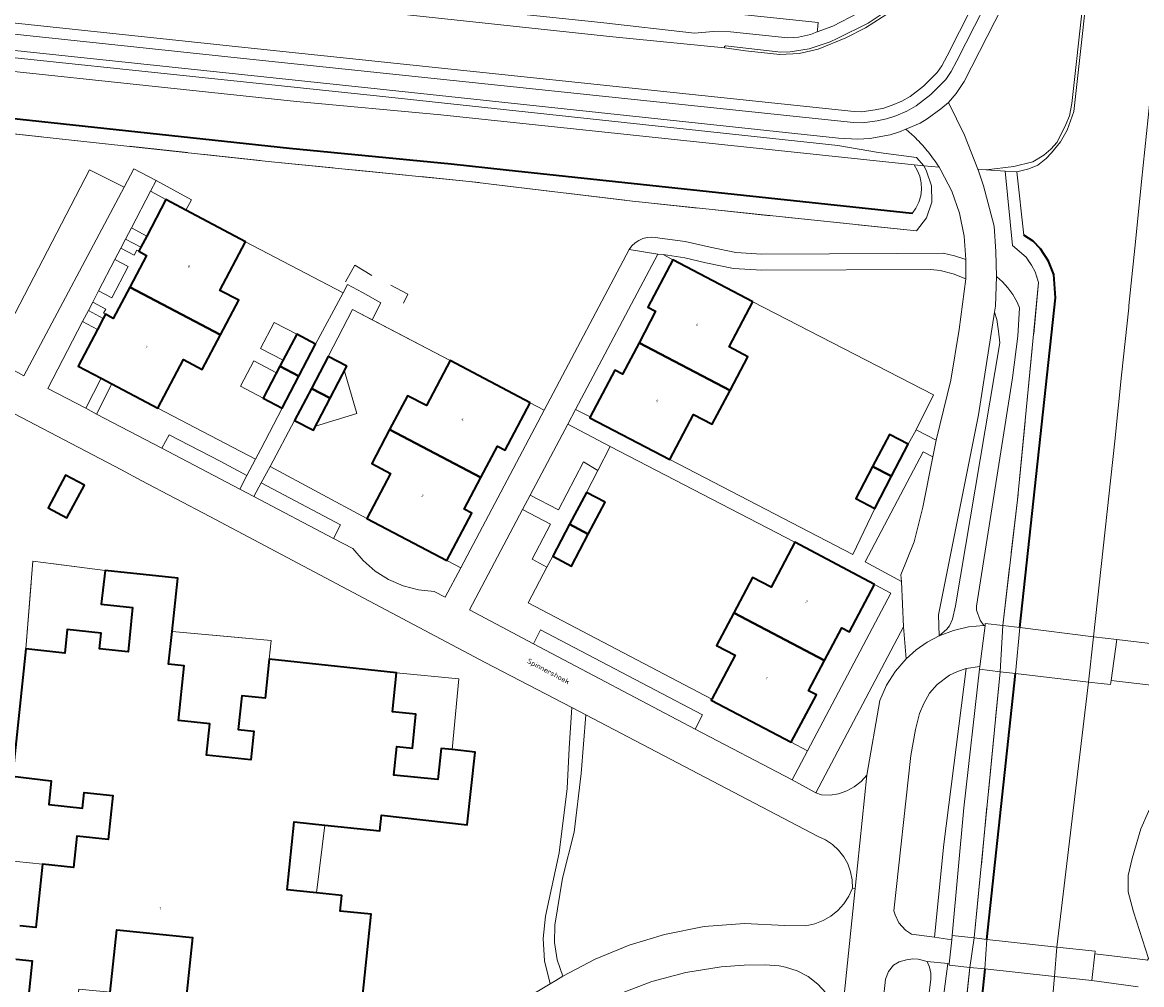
# Model space of a CAD drawing. Header units: metres. Extents: x 110065 to 112666, y 425872 to 427362.
# Tile 30 of 104: x 110810 to 110963, y 426639 to 426770. Entities that reach past the tile are written whole.
import ezdxf

# ---------------------------------------------------------------- set-up
doc = ezdxf.new("R2010")
doc.units = ezdxf.units.M
doc.linetypes.add('IE-TERREINAFSCHEIDING', pattern=[10, 8, -2])
for name, color, linetype, lineweight in [('B-WE-GK-BESCHOEIING-G', 130, 'GK-BESCHOEIING', 35), ('B-WE-GR-BEPLANTING_CULTUUR_HEESTERS-GV', 90, 'Continuous', 18), ('B-WE-GR-GRAS-GV', 60, 'Continuous', 13), ('B-WE-GR-GROENVOORZIENING-GV', 80, 'Continuous', 18), ('B-WE-GR-HAAG-G', 90, 'GR-HAAG1', 13), ('B-WE-GR-HAAG-GV', 90, 'GR-HAAG1', 13), ('B-WE-IE-TERREINAFSCHEIDING-G', 210, 'IE-TERREINAFSCHEIDING', 18), ('B-WE-IE-TERREINAFSCHEIDING_KUNSTMATIG_HEKWERK-G', 20, 'IE-TERREINAFSCHEIDING-KUNSTMATIG', 18), ('B-WE-KW-KUNSTWERK-GV', 170, 'Continuous', 18), ('B-WE-OG-BEBOUWING-GV', 7, 'Continuous', 35), ('B-WE-OG-BEBOUWING-T18', 10, 'Continuous', 18), ('B-WE-OG-BEBOUWING_LUIFEL-GV', 7, 'Continuous', 18), ('B-WE-OG-BEBOUWING_STRAATNAAM-T35', 50, 'Continuous', 35), ('B-WE-OG-TERREIN_ERF-GV', 7, 'Continuous', 18), ('B-WE-OG-WATER-GV', 130, 'Continuous', 18), ('B-WE-VH-ONVERHARD-GV', 252, 'Continuous', 18), ('B-WE-VH-VERHARDING_ASFALT-GV', 252, 'Continuous', 18), ('B-WE-VH-VERHARDING_BETONSTRAATSTEEN-GV', 252, 'Continuous', 18), ('B-WE-VH-VERHARDING_GESLOTEN-GV', 7, 'Continuous', 18), ('B-WE-VH-VERHARDING_OPEN-GV', 252, 'Continuous', 18), ('B-WE-VH-VERHARDING_TEGEL-GV', 252, 'Continuous', 18)]:
    doc.layers.add(name, color=color, linetype=linetype, lineweight=lineweight)
doc.styles.add('NLCS-ISO-M200-T18', font='NLCS-ISO.ttf')
doc.styles.add('NLCS-ISO-M200-T35', font='NLCS-ISO.ttf')
doc.linetypes.add('GK-BESCHOEIING', pattern='A,30,-5,[1,NLCS.SHX,S=1,R=0,X=0,Y=0],-5', length=40)
doc.linetypes.add('GR-HAAG1', pattern='A,6,[176,NLCS.SHX,S=0.125,R=0,X=0,Y=0],-2', length=8)
doc.linetypes.add('IE-TERREINAFSCHEIDING-KUNSTMATIG', pattern='A,4,[82,NLCS.SHX,S=0.75,R=90,X=0,Y=0],4,-2', length=10)

msp = doc.modelspace()

# ---------------------------------------------------------------- linework, layer by layer
at = {"layer": 'B-WE-GK-BESCHOEIING-G', "flags": 128}
for points in [[(110931.447, 426744.073), (110876.107, 426750), (110868.591, 426750.805), (110846.557, 426752.947), (110787.383, 426759.314), (110780.343, 426760.233), (110778.827, 426760.743), (110777.876, 426761.499), (110777.296, 426762.193), (110776.933, 426763.158), (110776.859, 426763.762), (110777.185, 426764.742), (110777.919, 426765.656), (110779.253, 426766.389), (110786.679, 426765.825)], [(110946.124, 426687.624), (110951.018, 426732.59), (110950.773, 426735.782), (110950.052, 426737.614), (110948.982, 426739.266), (110947.965, 426740.336), (110946.708, 426741.141)], [(110941.665, 426645.083), (110945.562, 426681.352)], [(110941.393, 426641.068), (110934.038, 426570.205), (110933.286, 426562.606), (110932.989, 426559.604), (110965.883, 426542.244), (110967.452, 426544.846), (110973.683, 426546.987), (110980.462, 426557.566), (110981.757, 426559.587), (111000, 426557.686), (111001.981, 426557.48)]]:
    msp.add_lwpolyline(points, dxfattribs=at)
at = {"layer": 'B-WE-GR-BEPLANTING_CULTUUR_HEESTERS-GV', "flags": 128}
msp.add_lwpolyline([(110918.659, 426770.156), (110918.607, 426769.659), (110918.555, 426769.161), (110918.525, 426768.868), (110920.649, 426769.641), (110924.155, 426771.439)], dxfattribs=at)
at = {"layer": 'B-WE-GR-GRAS-GV', "flags": 128}
for points in [[(110958.449, 426793.549), (110956.079, 426795.02), (110955.404, 426793.932), (110954.535, 426792.824), (110952.815, 426790.046), (110947.964, 426780.54), (110938.564, 426762.116), (110937.485, 426760.44), (110936.403, 426759.242), (110938.59, 426754.756), (110940.43, 426750.117), (110941.542, 426750.042), (110945.325, 426750.481), (110947.906, 426751.148), (110949.439, 426752.056), (110950.36, 426752.851), (110951.243, 426753.834), (110952.438, 426756.227), (110952.918, 426757.398), (110953.238, 426759.094), (110956.284, 426786.66), (110958.379, 426793.369), (110958.449, 426793.549), (110958.449, 426793.549)], [(110858.397, 426760.12), (110781.393, 426768.22), (110778.572, 426767.769), (110776.271, 426765.895), (110775.483, 426764.848), (110777.022, 426764.252), (110777.185, 426764.742), (110777.919, 426765.656), (110779.253, 426766.389), (110786.679, 426765.825), (110847.503, 426759.387), (110867.16, 426757.559), (110931.726, 426750.708), (110933.031, 426750.594), (110932.062, 426751.734), (110926.871, 426752.431), (110921.318, 426753.369), (110858.397, 426760.12), (110858.397, 426760.12)]]:
    msp.add_lwpolyline(points, close=True, dxfattribs=at)
for points in [[(110956.284, 426786.66), (110953.238, 426759.094), (110952.918, 426757.398), (110952.438, 426756.227), (110951.243, 426753.834), (110950.36, 426752.851), (110949.439, 426752.056), (110947.906, 426751.148), (110945.325, 426750.481), (110941.542, 426750.042), (110944.148, 426749.865), (110945.736, 426749.757), (110947.373, 426750.193), (110948.62, 426750.691), (110949.751, 426751.611), (110950.48, 426752.344), (110951.677, 426753.877), (110952.599, 426755.465), (110953.498, 426758.02), (110956.045, 426781.023)], [(110781.393, 426768.22), (110858.397, 426760.12), (110921.318, 426753.369), (110926.871, 426752.431), (110932.062, 426751.734), (110933.031, 426750.594), (110935.128, 426750.41), (110934.919, 426750.732), (110934.759, 426750.971), (110934.592, 426751.214), (110934.394, 426751.494), (110934.152, 426751.823), (110933.905, 426752.149), (110933.678, 426752.436), (110933.527, 426752.623), (110933.339, 426752.85), (110933.128, 426753.097), (110932.859, 426753.404), (110932.584, 426753.707), (110932.303, 426754.004), (110932.153, 426754.159), (110931.946, 426754.368), (110931.736, 426754.575), (110931.431, 426754.866), (110930.61, 426755.6), (110929.719, 426755.214), (110928.441, 426754.814), (110925.686, 426754.32), (110924.044, 426754.226), (110921.398, 426754.366), (110858.503, 426761.114), (110858.503, 426761.114), (110858.503, 426761.114), (110777.217, 426769.665)]]:
    msp.add_lwpolyline(points, dxfattribs=at)
at = {"layer": 'B-WE-GR-GROENVOORZIENING-GV', "flags": 128}
for points in [[(110870.933, 426774.095), (110861.753, 426775.122), (110861.647, 426774.128), (110861.53, 426773.026), (110888.993, 426770.135), (110901.759, 426768.703), (110904.303, 426768.892), (110906.691, 426768.854), (110914.486, 426768.049), (110915.943, 426768.162), (110917.578, 426768.524), (110918.525, 426768.868), (110918.555, 426769.161), (110918.607, 426769.659), (110918.659, 426770.156), (110891.286, 426773.012), (110890.316, 426773.114), (110875.143, 426774.697), (110875.039, 426773.702), (110870.933, 426774.095), (110870.933, 426774.095)], [(110941.542, 426750.042), (110940.43, 426750.117), (110940.499, 426749.921), (110940.962, 426748.545), (110941.173, 426747.882), (110941.383, 426747.198), (110942.641, 426742.349), (110942.89, 426738.932), (110942.971, 426735.496), (110943.797, 426734.767), (110944.527, 426733.963), (110945.213, 426733.025), (110945.791, 426732.016), (110946.086, 426731.219), (110945.894, 426727.375), (110945.155, 426721.698), (110940.227, 426690.526), (110940.244, 426689.998), (110940.72, 426688.656), (110941.218, 426687.906), (110941.402, 426687.91), (110941.438, 426688.201), (110943.81, 426687.909), (110945.841, 426705.064), (110948.713, 426734.676), (110948.239, 426736.152), (110947.749, 426737.043), (110947, 426738.142), (110945.126, 426739.735), (110944.148, 426749.865), (110941.542, 426750.042), (110941.542, 426750.042)], [(110945.736, 426749.757), (110944.148, 426749.865), (110945.126, 426739.735), (110947, 426738.142), (110947.749, 426737.043), (110948.239, 426736.152), (110948.713, 426734.676), (110945.841, 426705.064), (110943.81, 426687.909), (110946.124, 426687.624), (110951.018, 426732.59), (110950.773, 426735.782), (110950.052, 426737.614), (110948.982, 426739.266), (110947.965, 426740.336), (110946.708, 426741.141), (110945.736, 426749.757), (110945.736, 426749.757)], [(110829.691, 426745.995), (110827.583, 426747.135), (110824.98, 426742.146), (110827.069, 426741.016), (110829.691, 426745.995), (110829.691, 426745.995)], [(110826.263, 426739.486), (110824.179, 426740.612), (110823.533, 426739.374), (110825.347, 426738.393), (110825.72, 426739.097), (110825.985, 426738.957), (110826.263, 426739.486), (110826.263, 426739.486)], [(110903.338, 426737.378), (110900.443, 426738.058), (110897.5, 426738.492), (110898.824, 426737.796), (110909.73, 426732.065), (110934.353, 426719.346), (110932.03, 426714.577), (110934.755, 426713.171), (110936.757, 426721.386), (110937.877, 426728.267), (110938.766, 426735.179), (110937.06, 426735.869), (110935.277, 426736.305), (110934.008, 426736.434), (110910.958, 426736.346), (110907.112, 426736.598), (110903.338, 426737.378), (110903.338, 426737.378)], [(110824.535, 426736.856), (110822.729, 426737.833), (110820.499, 426733.56), (110822.282, 426732.597), (110824.535, 426736.856), (110824.535, 426736.856)], [(110821.471, 426731.063), (110819.697, 426732.022), (110819.104, 426730.885), (110821.136, 426729.786), (110821.431, 426730.346), (110821.166, 426730.486), (110821.471, 426731.063), (110821.471, 426731.063)], [(110820.329, 426728.257), (110818.304, 426729.352), (110813.552, 426720.247), (110818.735, 426717.527), (110820.841, 426721.628), (110817.706, 426723.286), (110820.329, 426728.257), (110820.329, 426728.257)], [(110942.998, 426729.659), (110942.692, 426730.616), (110940.531, 426716.657), (110935.041, 426689.369), (110935.125, 426686.486), (110936.169, 426687.418), (110936.539, 426687.867), (110936.958, 426688.777), (110937.391, 426690.578), (110943.4, 426726.439), (110943.236, 426728.047), (110942.998, 426729.659), (110942.998, 426729.659)], [(110828.567, 426717.541), (110822.324, 426720.843), (110820.22, 426716.748), (110829.131, 426712.071), (110830.118, 426713.905), (110837.076, 426710.312), (110840.737, 426708.358), (110841.887, 426710.574), (110828.567, 426717.541), (110828.567, 426717.541)], [(110890.289, 426712.316), (110884.494, 426715.373), (110879.378, 426705.671), (110883.205, 426703.692), (110886.647, 426710.232), (110888.588, 426709.058), (110890.289, 426712.316), (110890.289, 426712.316)], [(110934.296, 426710.896), (110932.951, 426711.586), (110925.046, 426696.571), (110930.028, 426693.891), (110929.922, 426694.798), (110931.756, 426699.322), (110932.917, 426704.064), (110934.296, 426710.896), (110934.296, 426710.896)], [(110857.081, 426702.493), (110843.899, 426709.588), (110842.682, 426707.355), (110853.469, 426701.649), (110852.518, 426699.793), (110855.177, 426698.393), (110856.586, 426696.752), (110858.226, 426695.341), (110860.059, 426694.192), (110862.043, 426693.331), (110864.134, 426692.777), (110866.285, 426692.544), (110867.78, 426691.757), (110869.901, 426695.765), (110868.009, 426696.758), (110857.081, 426702.493), (110857.081, 426702.493)], [(110818.553, 426707.053), (110816.185, 426702.591), (110813.623, 426703.961), (110815.991, 426708.423), (110818.553, 426707.053), (110818.553, 426707.053)], [(110882.119, 426701.717), (110878.325, 426703.707), (110871.083, 426690.029), (110879.812, 426685.423), (110880.791, 426687.296), (110902.845, 426675.718), (110901.886, 426673.794), (110915.084, 426666.867), (110917.173, 426670.817), (110914.967, 426671.981), (110904.069, 426677.732), (110904.136, 426677.858), (110879.088, 426691.018), (110881.64, 426695.863), (110879.644, 426696.936), (110882.119, 426701.717), (110882.119, 426701.717)], [(110930.661, 426683.375), (110930.291, 426687.743), (110918.338, 426665.111), (110919.084, 426664.81), (110920.26, 426664.792), (110921.422, 426664.974), (110922.537, 426665.351), (110923.571, 426665.912), (110924.494, 426666.641), (110925.28, 426667.516), (110927.047, 426677.698), (110927.97, 426679.76), (110929.183, 426681.666), (110930.661, 426683.375), (110930.661, 426683.375)], [(110935.788, 426658.107), (110938.809, 426682.06), (110937.636, 426681.643), (110936.543, 426681.124), (110934.886, 426679.88), (110933.848, 426678.688), (110933.045, 426677.257), (110932.463, 426675.906), (110931.922, 426673.729), (110931.27, 426670.169), (110928.983, 426648.979), (110929.125, 426648.47), (110929.633, 426647.379), (110930.565, 426646.353), (110931.363, 426645.834), (110934.507, 426645.396), (110935.788, 426658.107), (110935.788, 426658.107)], [(110943.445, 426681.605), (110940.667, 426681.947), (110938.507, 426663.033), (110936.936, 426645.656), (110939.936, 426645.306), (110943.445, 426681.605), (110943.445, 426681.605)], [(110945.562, 426681.352), (110943.445, 426681.605), (110939.936, 426645.306), (110941.665, 426645.083), (110945.562, 426681.352), (110945.562, 426681.352)], [(110971.844, 426678.871), (110958.585, 426680.395), (110958.519, 426679.856), (110955.524, 426680.179), (110951.193, 426644.05), (110956.413, 426643.489), (110956.376, 426643.143), (110963.29, 426642.305), (110963.559, 426642.283), (110963.689, 426642.499), (110961.662, 426648.865), (110960.936, 426651.578), (110960.934, 426653.82), (110961.478, 426656.132), (110962.647, 426660.18), (110963.684, 426662.547), (110971.093, 426674.121), (110971.604, 426675.82), (110971.844, 426678.871), (110971.844, 426678.871)], [(110918.63, 426659.144), (110886.949, 426675.725), (110886.317, 426667.708), (110885.378, 426659.726), (110883.792, 426653.451), (110882.746, 426647.064), (110882.7, 426644.687), (110883.062, 426642.337), (110883.82, 426640.083), (110888.245, 426642.424), (110892.874, 426644.33), (110897.665, 426645.783), (110903.085, 426646.858), (110908.596, 426647.261), (110914.115, 426646.988), (110916.972, 426646.966), (110918.164, 426647.234), (110919.302, 426647.68), (110920.359, 426648.293), (110921.311, 426649.059), (110922.135, 426649.962), (110922.813, 426650.978), (110923.329, 426652.086), (110923.288, 426653.218), (110923.071, 426654.329), (110922.681, 426655.392), (110922.13, 426656.381), (110921.43, 426657.271), (110920.6, 426658.041), (110919.658, 426658.67), (110918.63, 426659.144), (110918.63, 426659.144)], [(110941.393, 426641.069), (110939.342, 426641.289), (110934.692, 426598.319), (110934.023, 426592.126), (110931.359, 426565.248), (110931.509, 426565.232), (110930.762, 426558.592), (110967.075, 426539.331), (110969.791, 426544.382), (110968.353, 426545.156), (110967.452, 426544.846), (110965.883, 426542.244), (110932.989, 426559.604), (110934.038, 426570.205), (110941.393, 426641.069), (110941.393, 426641.069)]]:
    msp.add_lwpolyline(points, close=True, dxfattribs=at)
for points in [[(110776.992, 426758.426), (110843.64, 426751.199), (110871.046, 426748.464), (110893.298, 426745.768), (110932.037, 426741.716), (110933.404, 426743.499), (110934.124, 426745.628), (110934.119, 426747.874), (110933.391, 426750), (110933.031, 426750.594), (110931.726, 426750.708), (110932.156, 426750), (110932.495, 426749.163), (110932.689, 426748.281), (110932.733, 426747.38), (110932.625, 426746.483), (110932.37, 426745.617), (110931.973, 426744.806), (110931.447, 426744.073), (110868.591, 426750.805), (110846.557, 426752.947), (110787.383, 426759.314)], [(110805.898, 426724.35), (110819.279, 426750.069), (110823.978, 426747.686), (110825.313, 426750.198), (110828.334, 426748.575), (110833.179, 426745.971), (110832.413, 426744.555), (110840.552, 426740.249), (110853.858, 426733.289), (110854.453, 426734.393), (110856.479, 426733.333), (110859.01, 426731.92), (110857.802, 426729.609), (110868.456, 426724.037), (110879.362, 426718.286), (110881.282, 426717.274), (110892.873, 426739.181), (110893.233, 426739.663), (110893.668, 426740.079), (110894.166, 426740.416), (110894.714, 426740.666), (110895.296, 426740.821), (110895.895, 426740.877), (110896.495, 426740.832), (110897.03, 426740.746), (110900.51, 426740.284), (110903.931, 426739.497), (110907.407, 426738.778), (110910.949, 426738.546), (110929.416, 426738.617), (110935.671, 426738.672), (110937.24, 426738.324), (110938.762, 426737.809), (110938.56, 426741.003), (110937.92, 426744.139), (110936.855, 426747.157), (110935.384, 426750), (110935.128, 426750.41), (110933.031, 426750.594), (110933.391, 426750), (110934.119, 426747.874), (110934.124, 426745.628), (110933.404, 426743.499), (110932.037, 426741.716), (110893.298, 426745.768), (110871.046, 426748.464), (110843.64, 426751.199), (110776.992, 426758.426)], [(110959.087, 426713.036), (110956.21, 426686.382), (110959.365, 426685.994), (110966.626, 426685.134)], [(110931.871, 426622.746), (110934.015, 426639.649), (110933.987, 426640.492), (110933.821, 426641.318), (110933.523, 426642.107), (110932.28, 426642.411), (110932.28, 426642.411), (110932.28, 426642.411), (110931.541, 426642.431), (110930.704, 426642.328), (110929.711, 426642.031), (110928.933, 426641.582), (110928.216, 426640.715), (110927.823, 426639.658), (110920.282, 426569.03)], [(110919.742, 426637.779), (110918.601, 426639.006), (110917.269, 426640.021), (110915.783, 426640.796), (110914.188, 426641.307), (110913.316, 426641.499), (110911.43, 426641.613), (110908.538, 426641.6), (110905.395, 426641.382), (110900.613, 426640.6), (110895.935, 426639.339), (110892.035, 426637.88)], [(110934.692, 426598.319), (110939.342, 426641.289), (110936.498, 426641.594), (110936.519, 426641.788), (110936.519, 426641.788), (110936.519, 426641.788), (110936.323, 426641.814), (110932.099, 426609.583)]]:
    msp.add_lwpolyline(points, dxfattribs=at)
at = {"layer": 'B-WE-GR-HAAG-G', "flags": 128}
for points in [[(110857.757, 426735.623), (110855.452, 426737.057), (110854.166, 426734.76)], [(110860.35, 426734.318), (110862.662, 426733.094), (110862.077, 426731.863)]]:
    msp.add_lwpolyline(points, dxfattribs=at)
at = {"layer": 'B-WE-GR-HAAG-GV', "flags": 128}
msp.add_lwpolyline([(110870.933, 426774.095), (110861.753, 426775.122), (110861.647, 426774.128), (110861.53, 426773.026), (110888.993, 426770.135), (110901.759, 426768.703), (110904.303, 426768.892), (110906.691, 426768.854), (110914.486, 426768.049), (110915.943, 426768.162), (110917.578, 426768.524), (110918.525, 426768.868), (110918.555, 426769.161), (110918.607, 426769.659), (110918.659, 426770.156), (110891.286, 426773.012), (110890.316, 426773.114), (110875.143, 426774.697), (110875.039, 426773.702), (110870.933, 426774.095), (110870.933, 426774.095)], close=True, dxfattribs=at)
at = {"layer": 'B-WE-IE-TERREINAFSCHEIDING-G', "flags": 128}
for points in [[(110932.037, 426741.716), (110893.298, 426745.768), (110871.046, 426748.464), (110855.655, 426750), (110843.64, 426751.199), (110776.992, 426758.426)], [(110943.81, 426687.909), (110945.841, 426705.064), (110948.713, 426734.676), (110948.239, 426736.152), (110947.749, 426737.043), (110947, 426738.142), (110945.126, 426739.735)], [(110939.936, 426645.306), (110943.445, 426681.605)], [(110931.359, 426565.248), (110934.023, 426592.126), (110939.342, 426641.289)]]:
    msp.add_lwpolyline(points, dxfattribs=at)
at = {"layer": 'B-WE-IE-TERREINAFSCHEIDING_KUNSTMATIG_HEKWERK-G', "flags": 128}
for points in [[(110840.552, 426740.249), (110853.858, 426733.289)], [(110855.15, 426730.996), (110868.456, 426724.037)], [(110909.73, 426732.065), (110934.353, 426719.346), (110932.03, 426714.577)], [(110828.567, 426717.541), (110841.887, 426710.574)], [(110915.455, 426699.268), (110890.289, 426712.316), (110888.588, 426709.058), (110887.025, 426706.064)], [(110857.081, 426702.493), (110843.899, 426709.588)], [(110926.353, 426703.886), (110923.371, 426697.609), (110898.394, 426710.532)], [(110882.43, 426697.362), (110881.64, 426695.863), (110879.088, 426691.018), (110904.136, 426677.858)], [(110814.388, 426696.309), (110821.382, 426695.414)], [(110810.57, 426684.711), (110811.286, 426693.71)], [(110840.593, 426686.173), (110830.53, 426687.113)], [(110861.135, 426681.469), (110869.609, 426680.63), (110868.737, 426670.986)], [(110850.24, 426651.463), (110851.372, 426660.676)]]:
    msp.add_lwpolyline(points, dxfattribs=at)
at = {"layer": 'B-WE-KW-KUNSTWERK-GV', "flags": 128}
for points in [[(110958.585, 426680.395), (110959.365, 426685.994), (110956.21, 426686.382), (110946.124, 426687.624), (110943.81, 426687.909), (110941.438, 426688.201), (110941.402, 426687.91), (110940.713, 426682.323), (110940.667, 426681.947), (110943.445, 426681.605), (110945.562, 426681.352), (110955.524, 426680.179), (110958.519, 426679.856), (110958.585, 426680.395), (110958.585, 426680.395)], [(110956.376, 426643.143), (110956.413, 426643.489), (110951.193, 426644.05), (110941.665, 426645.083), (110939.936, 426645.306), (110936.936, 426645.656), (110936.871, 426645.066), (110936.519, 426641.788), (110936.498, 426641.594), (110939.342, 426641.289), (110941.393, 426641.069), (110950.891, 426640.048), (110955.985, 426639.503), (110956.376, 426643.143), (110956.376, 426643.143)]]:
    msp.add_lwpolyline(points, close=True, dxfattribs=at)
at = {"layer": 'B-WE-OG-BEBOUWING-GV', "flags": 128}
for points in [[(110832.413, 426744.555), (110829.691, 426745.995), (110827.069, 426741.016), (110826.263, 426739.486), (110825.985, 426738.957), (110827.018, 426738.374), (110824.741, 426734.068), (110837.121, 426727.534), (110839.612, 426732.254), (110837.048, 426733.61), (110840.552, 426740.249), (110832.413, 426744.555), (110832.413, 426744.555)], [(110909.73, 426732.065), (110898.824, 426737.796), (110895.414, 426731.307), (110896.466, 426730.767), (110894.21, 426726.474), (110906.625, 426719.955), (110909.064, 426724.564), (110906.497, 426725.913), (110909.73, 426732.065), (110909.73, 426732.065)], [(110837.121, 426727.534), (110824.741, 426734.068), (110822.464, 426729.763), (110821.431, 426730.346), (110821.136, 426729.786), (110820.329, 426728.257), (110817.706, 426723.286), (110820.841, 426721.628), (110822.324, 426720.843), (110828.567, 426717.541), (110832.068, 426724.173), (110834.631, 426722.817), (110837.121, 426727.534), (110837.121, 426727.534)], [(110850.085, 426726.283), (110847.515, 426727.627), (110845.235, 426723.267), (110847.805, 426721.924), (110850.085, 426726.283), (110850.085, 426726.283)], [(110906.625, 426719.955), (110894.21, 426726.474), (110891.953, 426722.181), (110890.891, 426722.739), (110887.536, 426716.357), (110887.478, 426716.246), (110898.394, 426710.532), (110901.617, 426716.689), (110904.186, 426715.345), (110906.625, 426719.955), (110906.625, 426719.955)], [(110847.805, 426721.924), (110845.235, 426723.267), (110842.955, 426718.908), (110845.525, 426717.564), (110847.805, 426721.924), (110847.805, 426721.924)], [(110854.369, 426723.253), (110851.799, 426724.597), (110849.519, 426720.238), (110852.089, 426718.893), (110854.369, 426723.253), (110854.369, 426723.253)], [(110879.362, 426718.286), (110868.456, 426724.037), (110865.214, 426717.89), (110862.649, 426719.243), (110860.196, 426714.619), (110872.625, 426708.08), (110874.89, 426712.373), (110875.949, 426711.814), (110879.362, 426718.286), (110879.362, 426718.286)], [(110852.089, 426718.893), (110849.519, 426720.238), (110847.238, 426715.878), (110849.808, 426714.533), (110852.089, 426718.893), (110852.089, 426718.893)], [(110872.625, 426708.08), (110860.196, 426714.619), (110857.743, 426709.995), (110860.311, 426708.647), (110857.081, 426702.493), (110868.009, 426696.758), (110871.421, 426703.227), (110870.36, 426703.787), (110872.625, 426708.08), (110872.625, 426708.08)], [(110930.935, 426712.615), (110928.358, 426713.968), (110926.067, 426709.604), (110928.644, 426708.251), (110930.935, 426712.615), (110930.935, 426712.615)], [(110928.644, 426708.251), (110926.067, 426709.604), (110923.776, 426705.239), (110926.353, 426703.886), (110928.644, 426708.251), (110928.644, 426708.251)], [(110818.553, 426707.053), (110815.991, 426708.423), (110813.623, 426703.961), (110816.185, 426702.591), (110818.553, 426707.053), (110818.553, 426707.053)], [(110889.574, 426704.718), (110887.025, 426706.064), (110884.728, 426701.713), (110887.277, 426700.367), (110889.574, 426704.718), (110889.574, 426704.718)], [(110887.277, 426700.367), (110884.728, 426701.713), (110882.43, 426697.362), (110884.979, 426696.016), (110887.277, 426700.367), (110887.277, 426700.367)], [(110926.317, 426693.512), (110915.455, 426699.268), (110912.242, 426693.138), (110909.667, 426694.473), (110907.122, 426689.643), (110919.494, 426683.123), (110921.855, 426687.597), (110922.904, 426687.036), (110926.317, 426693.512), (110926.317, 426693.512)], [(110919.494, 426683.123), (110907.122, 426689.643), (110904.782, 426685.203), (110907.34, 426683.865), (110904.136, 426677.858), (110904.069, 426677.732), (110914.967, 426671.981), (110918.393, 426678.442), (110917.324, 426679.009), (110919.494, 426683.123), (110919.494, 426683.123)]]:
    msp.add_lwpolyline(points, close=True, dxfattribs=at)
for points in [[(110856.321, 426635.398), (110857.687, 426648.527), (110853.43, 426648.97), (110853.652, 426651.108), (110850.24, 426651.463), (110846.202, 426651.883), (110847.153, 426661.115), (110851.372, 426660.676), (110858.869, 426659.896), (110859.091, 426662.024), (110870.788, 426660.718), (110871.837, 426670.644), (110868.737, 426670.986), (110867.225, 426671.153), (110866.778, 426666.887), (110860.751, 426667.517), (110861.16, 426671.426), (110863.289, 426671.203), (110863.77, 426675.808), (110860.568, 426676.143), (110861.135, 426681.469), (110843.773, 426683.318), (110843.219, 426677.988), (110840.016, 426678.328), (110839.529, 426673.723), (110841.657, 426673.498), (110841.252, 426669.579), (110835.215, 426670.218), (110835.668, 426674.494), (110831.382, 426674.948), (110832.173, 426682.407), (110830.044, 426682.632), (110830.53, 426687.113), (110831.316, 426694.353), (110821.382, 426695.414), (110820.865, 426690.823), (110825.142, 426690.376), (110824.511, 426684.339), (110820.61, 426684.726), (110820.833, 426686.865), (110816.229, 426687.346), (110815.894, 426684.144), (110810.57, 426684.711), (110808.734, 426667.349), (110814.047, 426666.709), (110813.707, 426663.507), (110818.311, 426663.019), (110818.538, 426665.157), (110822.446, 426664.742), (110821.806, 426658.716), (110817.53, 426659.17), (110817.077, 426654.894), (110812.84, 426655.343), (110812.84, 426655.343), (110812.84, 426655.343), (110811.926, 426646.73), (110809.755, 426646.968)], [(110822.086, 426637.887), (110822.973, 426646.396), (110833.289, 426645.371), (110832.068, 426633.658)], [(110809.254, 426642.399), (110811.441, 426642.159), (110810.881, 426636.887)]]:
    msp.add_lwpolyline(points, dxfattribs=at)
at = {"layer": 'B-WE-OG-BEBOUWING_LUIFEL-GV', "flags": 128}
for points in [[(110847.515, 426727.627), (110844.447, 426729.231), (110842.588, 426725.677), (110845.656, 426724.073), (110847.515, 426727.627), (110847.515, 426727.627)], [(110842.955, 426718.908), (110844.767, 426722.372), (110841.676, 426723.989), (110839.864, 426720.524), (110842.955, 426718.908), (110842.955, 426718.908)], [(110854.018, 426722.581), (110850.092, 426715.076), (110855.729, 426716.813), (110854.018, 426722.581), (110854.018, 426722.581)]]:
    msp.add_lwpolyline(points, close=True, dxfattribs=at)
at = {"layer": 'B-WE-OG-TERREIN_ERF-GV', "flags": 128}
for points in [[(110853.858, 426733.289), (110840.552, 426740.249), (110837.048, 426733.61), (110839.612, 426732.254), (110837.121, 426727.534), (110834.631, 426722.817), (110832.068, 426724.173), (110828.567, 426717.541), (110841.887, 426710.574), (110842.605, 426711.957), (110845.525, 426717.564), (110842.955, 426718.908), (110845.235, 426723.267), (110847.515, 426727.627), (110850.085, 426726.283), (110853.858, 426733.289), (110853.858, 426733.289)], [(110897.5, 426738.492), (110896.764, 426738.561), (110885.552, 426717.369), (110887.536, 426716.357), (110890.891, 426722.739), (110891.953, 426722.181), (110894.21, 426726.474), (110896.466, 426730.767), (110895.414, 426731.307), (110898.824, 426737.796), (110897.5, 426738.492), (110897.5, 426738.492)], [(110857.802, 426729.609), (110855.15, 426730.996), (110851.799, 426724.597), (110854.369, 426723.253), (110852.089, 426718.893), (110849.808, 426714.533), (110847.238, 426715.878), (110843.899, 426709.588), (110857.081, 426702.493), (110860.311, 426708.647), (110857.743, 426709.995), (110860.196, 426714.619), (110862.649, 426719.243), (110865.214, 426717.89), (110868.456, 426724.037), (110857.802, 426729.609), (110857.802, 426729.609)], [(110934.353, 426719.346), (110909.73, 426732.065), (110906.497, 426725.913), (110909.064, 426724.564), (110906.625, 426719.955), (110904.186, 426715.345), (110901.617, 426716.689), (110898.394, 426710.532), (110923.371, 426697.609), (110926.353, 426703.886), (110923.776, 426705.239), (110926.067, 426709.604), (110928.358, 426713.968), (110930.935, 426712.615), (110932.03, 426714.577), (110934.353, 426719.346), (110934.353, 426719.346)], [(110881.282, 426717.274), (110879.362, 426718.286), (110875.949, 426711.814), (110874.89, 426712.373), (110872.625, 426708.08), (110870.36, 426703.787), (110871.421, 426703.227), (110868.009, 426696.758), (110869.901, 426695.765), (110881.282, 426717.274), (110881.282, 426717.274)], [(110915.455, 426699.268), (110890.289, 426712.316), (110888.588, 426709.058), (110887.025, 426706.064), (110889.574, 426704.718), (110887.277, 426700.367), (110884.979, 426696.016), (110882.43, 426697.362), (110881.64, 426695.863), (110879.088, 426691.018), (110904.136, 426677.858), (110907.34, 426683.865), (110904.782, 426685.203), (110907.122, 426689.643), (110909.667, 426694.473), (110912.242, 426693.138), (110915.455, 426699.268), (110915.455, 426699.268)], [(110821.382, 426695.414), (110811.522, 426696.676), (110810.57, 426684.711), (110815.894, 426684.144), (110816.229, 426687.346), (110820.833, 426686.865), (110820.61, 426684.726), (110824.511, 426684.339), (110825.142, 426690.376), (110820.865, 426690.823), (110821.382, 426695.414), (110821.382, 426695.414)], [(110928.535, 426692.296), (110926.317, 426693.512), (110922.904, 426687.036), (110921.855, 426687.597), (110919.494, 426683.123), (110917.324, 426679.009), (110918.393, 426678.442), (110914.967, 426671.981), (110917.173, 426670.817), (110928.535, 426692.296), (110928.535, 426692.296)], [(110844.036, 426685.851), (110830.53, 426687.113), (110830.044, 426682.632), (110832.173, 426682.407), (110831.382, 426674.948), (110835.668, 426674.494), (110835.215, 426670.218), (110841.252, 426669.579), (110841.657, 426673.498), (110839.529, 426673.723), (110840.016, 426678.328), (110843.219, 426677.988), (110843.773, 426683.318), (110844.036, 426685.851), (110844.036, 426685.851)], [(110869.609, 426680.63), (110861.135, 426681.469), (110860.568, 426676.143), (110863.77, 426675.808), (110863.289, 426671.203), (110861.16, 426671.426), (110860.751, 426667.517), (110866.778, 426666.887), (110867.225, 426671.153), (110868.737, 426670.986), (110869.609, 426680.63), (110869.609, 426680.63)], [(110814.047, 426666.709), (110808.734, 426667.349), (110807.524, 426655.906), (110812.84, 426655.343), (110817.077, 426654.894), (110817.53, 426659.17), (110821.806, 426658.716), (110822.446, 426664.742), (110818.538, 426665.157), (110818.311, 426663.019), (110813.707, 426663.507), (110814.047, 426666.709), (110814.047, 426666.709)], [(110851.372, 426660.676), (110847.153, 426661.115), (110846.202, 426651.883), (110850.24, 426651.463), (110851.372, 426660.676), (110851.372, 426660.676)], [(110833.289, 426645.371), (110822.973, 426646.396), (110822.086, 426637.887), (110817.817, 426638.332), (110817.594, 426636.192), (110810.881, 426636.887), (110811.441, 426642.159), (110809.254, 426642.399), (110807.153, 426642.617), (110806.406, 426634.929), (110805.944, 426630.174), (110821.308, 426628.562), (110821.713, 426633.566), (110821.901, 426635.746), (110825.896, 426635.333), (110825.794, 426634.352), (110829.533, 426633.938), (110832.068, 426633.658), (110833.289, 426645.371), (110833.289, 426645.371)]]:
    msp.add_lwpolyline(points, close=True, dxfattribs=at)
msp.add_lwpolyline([(110962.307, 426638.617), (110955.985, 426639.503), (110955.985, 426639.503), (110955.985, 426639.503), (110950.891, 426640.048), (110947.936, 426606.706)], dxfattribs=at)
at = {"layer": 'B-WE-OG-WATER-GV', "flags": 128}
for points in [[(110959.087, 426713.036), (110960.023, 426722.027), (110961.005, 426731.209), (110961.035, 426731.525), (110961.922, 426740.213), (110962.75, 426748.438), (110963.649, 426757.207), (110964.39, 426764.396), (110964.622, 426766.418), (110965.865, 426778.544), (110965.871, 426778.596), (110966.365, 426783.216), (110967.652, 426795.221), (110967.942, 426796.655), (110968.588, 426797.967), (110969.549, 426799.07), (110970.409, 426799.698), (110971.371, 426800.155), (110972.401, 426800.424), (110972.753, 426800.432), (110973.105, 426800.417), (110973.456, 426800.381), (110979.735, 426799.651), (110987.746, 426798.804)], [(110956.045, 426781.023), (110953.498, 426758.02), (110952.599, 426755.465), (110951.677, 426753.877), (110950.48, 426752.344), (110949.751, 426751.611), (110948.62, 426750.691), (110947.373, 426750.193), (110945.736, 426749.757), (110946.708, 426741.141), (110947.965, 426740.336), (110948.982, 426739.266), (110950.052, 426737.614), (110950.773, 426735.782), (110951.018, 426732.59), (110946.124, 426687.624), (110945.562, 426681.352), (110941.665, 426645.083), (110941.393, 426641.069), (110934.038, 426570.205)], [(110787.383, 426759.314), (110846.557, 426752.947), (110868.591, 426750.805), (110931.447, 426744.073), (110931.973, 426744.806), (110932.37, 426745.617), (110932.625, 426746.483), (110932.733, 426747.38), (110932.689, 426748.281), (110932.495, 426749.163), (110932.156, 426750), (110931.726, 426750.708), (110867.16, 426757.559), (110847.503, 426759.387), (110786.679, 426765.825)], [(111049.108, 426563.36), (111040.873, 426564.267), (111041.37, 426568.59), (111007.477, 426572.288), (111003.696, 426572.504), (110988.838, 426574.067), (110989.221, 426578.587), (110966.397, 426580.941), (110967.624, 426592.02), (110967.847, 426594.088), (110964.467, 426594.453), (110964.94, 426598.838), (110958.367, 426599.535), (110958.771, 426603.346), (110956.972, 426603.823), (110954.525, 426604.318), (110950.649, 426604.803), (110948.889, 426605.331), (110947.936, 426606.706), (110950.891, 426640.048), (110951.193, 426644.05), (110955.524, 426680.179), (110956.21, 426686.382), (110959.087, 426713.036)]]:
    msp.add_lwpolyline(points, dxfattribs=at)
at = {"layer": 'B-WE-VH-ONVERHARD-GV', "flags": 128}
for points in [[(110940.43, 426750.117), (110938.59, 426754.756), (110936.403, 426759.242), (110935.374, 426758.367), (110933.529, 426757.013), (110932.573, 426756.411), (110930.61, 426755.6), (110931.431, 426754.866), (110931.736, 426754.575), (110931.946, 426754.368), (110932.153, 426754.159), (110932.303, 426754.004), (110932.584, 426753.707), (110932.859, 426753.404), (110933.128, 426753.097), (110933.339, 426752.85), (110933.527, 426752.623), (110933.678, 426752.436), (110933.905, 426752.149), (110934.152, 426751.823), (110934.394, 426751.494), (110934.592, 426751.214), (110934.759, 426750.971), (110934.919, 426750.732), (110935.128, 426750.41), (110935.384, 426750), (110936.855, 426747.157), (110937.92, 426744.139), (110938.56, 426741.003), (110938.762, 426737.809), (110938.766, 426735.179), (110937.877, 426728.267), (110936.757, 426721.386), (110934.755, 426713.171), (110934.296, 426710.896), (110932.917, 426704.064), (110931.756, 426699.322), (110929.922, 426694.798), (110930.028, 426693.891), (110930.291, 426687.743), (110930.661, 426683.375), (110932.023, 426684.585), (110933.518, 426685.627), (110935.125, 426686.486), (110935.041, 426689.369), (110940.531, 426716.657), (110942.692, 426730.616), (110942.825, 426731.472), (110942.971, 426735.496), (110942.89, 426738.932), (110942.641, 426742.349), (110941.383, 426747.198), (110941.173, 426747.882), (110940.962, 426748.545), (110940.499, 426749.921), (110940.43, 426750.117), (110940.43, 426750.117)], [(110943.81, 426687.909), (110941.438, 426688.201), (110941.402, 426687.91), (110940.713, 426682.323), (110940.667, 426681.947), (110943.445, 426681.605), (110943.81, 426687.909), (110943.81, 426687.909)], [(110946.124, 426687.624), (110943.81, 426687.909), (110943.445, 426681.605), (110945.562, 426681.352), (110946.124, 426687.624), (110946.124, 426687.624)], [(110959.365, 426685.994), (110956.21, 426686.382), (110955.524, 426680.179), (110958.519, 426679.856), (110958.585, 426680.395), (110959.365, 426685.994), (110959.365, 426685.994)], [(110940.667, 426681.947), (110940.713, 426682.323), (110938.809, 426682.06), (110935.788, 426658.107), (110934.507, 426645.396), (110936.871, 426645.066), (110936.936, 426645.656), (110938.507, 426663.033), (110940.667, 426681.947), (110940.667, 426681.947)], [(110886.949, 426675.725), (110885.05, 426676.713), (110884.67, 426671.195), (110884.427, 426665.674), (110883.321, 426656.906), (110881.449, 426648.27), (110881.118, 426645.235), (110881.318, 426642.189), (110882.042, 426639.224), (110882.093, 426639.042), (110882.846, 426639.492), (110883.82, 426640.083), (110883.062, 426642.337), (110882.7, 426644.687), (110882.746, 426647.064), (110883.792, 426653.451), (110885.378, 426659.726), (110886.317, 426667.708), (110886.949, 426675.725), (110886.949, 426675.725)], [(110939.936, 426645.306), (110936.936, 426645.656), (110936.871, 426645.066), (110936.519, 426641.788), (110936.498, 426641.594), (110939.342, 426641.289), (110939.936, 426645.306), (110939.936, 426645.306)], [(110941.665, 426645.083), (110939.936, 426645.306), (110939.342, 426641.289), (110941.393, 426641.069), (110941.665, 426645.083), (110941.665, 426645.083)], [(110956.413, 426643.489), (110951.193, 426644.05), (110950.891, 426640.048), (110955.985, 426639.503), (110956.376, 426643.143), (110956.413, 426643.489), (110956.413, 426643.489)]]:
    msp.add_lwpolyline(points, close=True, dxfattribs=at)
at = {"layer": 'B-WE-VH-VERHARDING_ASFALT-GV', "flags": 128}
for points in [[(110752.877, 426774.565), (110841.138, 426765.141), (110923.447, 426756.483), (110924.678, 426756.469), (110926.684, 426756.728), (110927.98, 426757.016), (110929.248, 426757.431), (110930.722, 426758.054), (110932.019, 426758.792), (110934.015, 426760.333), (110936.052, 426762.352), (110936.792, 426763.436), (110937.57, 426764.895), (110945.998, 426781.538)], [(110753.024, 426776.068), (110841.297, 426766.643), (110923.535, 426757.992), (110924.59, 426757.98), (110926.423, 426758.217), (110927.58, 426758.474), (110928.718, 426758.847), (110930.052, 426759.41), (110931.18, 426760.052), (110933.018, 426761.471), (110934.886, 426763.323), (110935.498, 426764.219), (110936.23, 426765.591), (110944.652, 426782.221)], [(110944.652, 426782.221), (110936.23, 426765.591), (110935.498, 426764.219), (110934.886, 426763.323), (110933.018, 426761.471), (110931.18, 426760.052), (110930.052, 426759.41), (110928.718, 426758.847), (110927.58, 426758.474), (110926.423, 426758.217), (110924.59, 426757.98), (110923.535, 426757.992), (110841.297, 426766.643), (110753.024, 426776.068)], [(110848.634, 426772.699), (110890.621, 426768.167), (110905.887, 426766.694), (110905.878, 426766.87), (110905.985, 426766.953), (110913.555, 426766.106), (110914.806, 426766.118), (110917.41, 426766.557), (110920.259, 426767.519), (110921.246, 426767.941), (110925.47, 426770.046), (110928.47, 426772.029)], [(110928.504, 426771.589), (110925.106, 426769.405), (110922.422, 426768.067), (110918.619, 426766.52), (110916.032, 426765.891), (110913.39, 426765.79), (110908.724, 426766.297), (110905.887, 426766.694), (110890.621, 426768.167), (110848.634, 426772.699)], [(110924.155, 426771.439), (110920.649, 426769.641), (110918.525, 426768.868), (110917.578, 426768.524), (110915.943, 426768.162), (110914.486, 426768.049), (110906.691, 426768.854), (110904.303, 426768.892), (110901.759, 426768.703), (110888.993, 426770.135), (110861.53, 426773.026)], [(110920.282, 426569.03), (110927.823, 426639.658), (110928.216, 426640.715), (110928.933, 426641.582), (110929.711, 426642.031), (110930.704, 426642.328), (110931.541, 426642.431), (110932.28, 426642.411), (110933.523, 426642.107), (110936.323, 426641.814), (110936.519, 426641.788), (110936.871, 426645.066), (110934.507, 426645.396), (110931.363, 426645.834), (110930.565, 426646.353), (110929.633, 426647.379), (110929.125, 426648.47), (110928.983, 426648.979), (110931.27, 426670.169), (110931.922, 426673.729), (110932.463, 426675.906), (110933.045, 426677.257), (110933.848, 426678.688), (110934.886, 426679.88), (110936.543, 426681.124), (110937.636, 426681.643), (110938.809, 426682.06), (110940.713, 426682.323), (110940.713, 426682.323), (110940.713, 426682.323), (110941.402, 426687.91), (110941.218, 426687.906), (110939.129, 426687.71), (110937.085, 426687.234), (110935.125, 426686.486), (110933.518, 426685.627), (110932.023, 426684.585), (110930.661, 426683.375), (110929.183, 426681.666), (110927.97, 426679.76), (110927.047, 426677.698), (110925.28, 426667.516), (110923.688, 426652.049), (110921.736, 426633.091)], [(110921.736, 426633.091), (110923.688, 426652.049), (110923.688, 426652.049), (110923.688, 426652.049), (110923.329, 426652.086), (110922.813, 426650.978), (110922.135, 426649.962), (110921.311, 426649.059), (110920.359, 426648.293), (110919.302, 426647.68), (110918.164, 426647.234), (110916.972, 426646.966), (110914.115, 426646.988), (110908.596, 426647.261), (110903.085, 426646.858), (110897.665, 426645.783), (110892.874, 426644.33), (110888.245, 426642.424), (110883.82, 426640.083), (110882.846, 426639.492), (110882.093, 426639.042), (110857.029, 426624.074)], [(110892.035, 426637.88), (110895.935, 426639.339), (110900.613, 426640.6), (110905.395, 426641.382), (110908.538, 426641.6), (110911.43, 426641.613), (110913.316, 426641.499), (110914.188, 426641.307), (110915.783, 426640.796), (110917.269, 426640.021), (110918.601, 426639.006), (110919.742, 426637.779)]]:
    msp.add_lwpolyline(points, dxfattribs=at)
at = {"layer": 'B-WE-VH-VERHARDING_BETONSTRAATSTEEN-GV', "flags": 128}
msp.add_lwpolyline([(110928.47, 426772.029), (110925.47, 426770.046), (110921.246, 426767.941), (110920.259, 426767.519), (110917.41, 426766.557), (110914.806, 426766.118), (110913.555, 426766.106), (110905.985, 426766.953), (110905.878, 426766.87), (110905.887, 426766.694), (110908.724, 426766.297), (110913.39, 426765.79), (110916.032, 426765.891), (110918.619, 426766.52), (110922.422, 426768.067), (110925.106, 426769.405), (110928.504, 426771.589)], dxfattribs=at)
at = {"layer": 'B-WE-VH-VERHARDING_GESLOTEN-GV', "flags": 128}
for points in [[(110823.978, 426747.686), (110819.279, 426750.069), (110805.898, 426724.35), (110810.301, 426721.953), (110823.978, 426747.686), (110823.978, 426747.686)], [(110896.495, 426740.832), (110895.895, 426740.877), (110895.296, 426740.821), (110894.714, 426740.666), (110894.166, 426740.416), (110893.668, 426740.079), (110893.233, 426739.663), (110892.873, 426739.181), (110896.764, 426738.561), (110897.5, 426738.492), (110900.443, 426738.058), (110903.338, 426737.378), (110907.112, 426736.598), (110910.958, 426736.346), (110934.008, 426736.434), (110935.277, 426736.305), (110937.06, 426735.869), (110938.766, 426735.179), (110938.762, 426737.809), (110937.24, 426738.324), (110935.671, 426738.672), (110929.416, 426738.617), (110910.949, 426738.546), (110907.407, 426738.778), (110903.931, 426739.497), (110900.51, 426740.284), (110897.03, 426740.746), (110896.495, 426740.832), (110896.495, 426740.832)], [(110943.797, 426734.767), (110942.971, 426735.496), (110942.825, 426731.472), (110942.692, 426730.616), (110942.998, 426729.659), (110943.236, 426728.047), (110943.4, 426726.439), (110937.391, 426690.578), (110936.958, 426688.777), (110936.539, 426687.867), (110936.169, 426687.418), (110935.125, 426686.486), (110937.085, 426687.234), (110939.129, 426687.71), (110941.218, 426687.906), (110940.72, 426688.656), (110940.244, 426689.998), (110940.227, 426690.526), (110945.155, 426721.698), (110945.894, 426727.375), (110946.086, 426731.219), (110945.791, 426732.016), (110945.213, 426733.025), (110944.527, 426733.963), (110943.797, 426734.767), (110943.797, 426734.767)], [(110822.324, 426720.843), (110820.841, 426721.628), (110818.735, 426717.527), (110820.22, 426716.748), (110822.324, 426720.843), (110822.324, 426720.843)], [(110837.076, 426710.312), (110830.118, 426713.905), (110829.131, 426712.071), (110839.767, 426706.488), (110840.737, 426708.358), (110837.076, 426710.312), (110837.076, 426710.312)], [(110958.585, 426680.395), (110959.365, 426685.994), (110956.21, 426686.382), (110946.124, 426687.624), (110943.81, 426687.909), (110941.438, 426688.201), (110941.402, 426687.91), (110940.713, 426682.323), (110940.667, 426681.947), (110943.445, 426681.605), (110945.562, 426681.352), (110955.524, 426680.179), (110958.519, 426679.856), (110958.585, 426680.395), (110958.585, 426680.395)], [(110956.376, 426643.143), (110956.413, 426643.489), (110951.193, 426644.05), (110941.665, 426645.083), (110939.936, 426645.306), (110936.936, 426645.656), (110936.871, 426645.066), (110936.519, 426641.788), (110936.498, 426641.594), (110939.342, 426641.289), (110941.393, 426641.069), (110950.891, 426640.048), (110955.985, 426639.503), (110956.376, 426643.143), (110956.376, 426643.143)]]:
    msp.add_lwpolyline(points, close=True, dxfattribs=at)
for points in [[(110966.626, 426685.134), (110959.365, 426685.994), (110958.585, 426680.395), (110971.844, 426678.871)], [(110963.684, 426662.547), (110962.647, 426660.18), (110961.478, 426656.132), (110960.934, 426653.82), (110960.936, 426651.578), (110961.662, 426648.865), (110963.689, 426642.499)], [(110963.29, 426642.305), (110956.376, 426643.143), (110955.985, 426639.503), (110962.307, 426638.617)], [(110932.099, 426609.583), (110936.323, 426641.814), (110936.323, 426641.814), (110936.323, 426641.814), (110933.523, 426642.107), (110933.821, 426641.318), (110933.987, 426640.492), (110934.015, 426639.649), (110931.871, 426622.746)]]:
    msp.add_lwpolyline(points, dxfattribs=at)
at = {"layer": 'B-WE-VH-VERHARDING_OPEN-GV', "flags": 128}
msp.add_lwpolyline([(110808.002, 426717.325), (110823.6, 426709.122), (110826.324, 426707.69), (110835.688, 426702.766), (110873.202, 426682.884), (110885.05, 426676.713), (110886.949, 426675.725), (110918.63, 426659.144), (110919.658, 426658.67), (110920.6, 426658.041), (110921.43, 426657.271), (110922.13, 426656.381), (110922.681, 426655.392), (110923.071, 426654.329), (110923.288, 426653.218), (110923.329, 426652.086), (110923.688, 426652.049), (110925.28, 426667.516), (110924.494, 426666.641), (110923.571, 426665.912), (110922.537, 426665.351), (110921.422, 426664.974), (110920.26, 426664.792), (110919.084, 426664.81), (110918.338, 426665.111), (110915.084, 426666.867), (110901.886, 426673.794), (110879.812, 426685.423), (110871.083, 426690.029), (110878.325, 426703.707), (110879.378, 426705.671), (110884.494, 426715.373), (110885.552, 426717.369), (110896.764, 426738.561), (110892.873, 426739.181), (110881.282, 426717.274), (110869.901, 426695.765), (110867.78, 426691.757), (110866.285, 426692.544), (110864.134, 426692.777), (110862.043, 426693.331), (110860.059, 426694.192), (110858.226, 426695.341), (110856.586, 426696.752), (110855.177, 426698.393), (110852.518, 426699.793), (110841.666, 426705.491), (110839.767, 426706.488), (110829.131, 426712.071), (110820.22, 426716.748), (110818.735, 426717.527), (110813.552, 426720.247), (110818.304, 426729.352), (110819.104, 426730.885), (110819.697, 426732.022), (110820.499, 426733.56), (110822.729, 426737.833), (110823.533, 426739.374), (110824.179, 426740.612), (110824.98, 426742.146), (110827.583, 426747.135), (110828.334, 426748.575), (110828.334, 426748.575), (110828.334, 426748.575), (110825.313, 426750.198), (110823.978, 426747.686), (110810.301, 426721.953), (110805.898, 426724.35)], dxfattribs=at)
for points in [[(110833.179, 426745.971), (110828.334, 426748.575), (110827.583, 426747.135), (110829.691, 426745.995), (110832.413, 426744.555), (110833.179, 426745.971), (110833.179, 426745.971)], [(110827.069, 426741.016), (110824.98, 426742.146), (110824.179, 426740.612), (110826.263, 426739.486), (110827.069, 426741.016), (110827.069, 426741.016)], [(110825.347, 426738.393), (110823.533, 426739.374), (110822.729, 426737.833), (110824.535, 426736.856), (110822.282, 426732.597), (110820.499, 426733.56), (110819.697, 426732.022), (110821.471, 426731.063), (110821.166, 426730.486), (110821.431, 426730.346), (110822.464, 426729.763), (110824.741, 426734.068), (110827.018, 426738.374), (110825.985, 426738.957), (110825.72, 426739.097), (110825.347, 426738.393), (110825.347, 426738.393)], [(110856.479, 426733.333), (110854.453, 426734.393), (110853.858, 426733.289), (110850.085, 426726.283), (110847.805, 426721.924), (110845.525, 426717.564), (110842.605, 426711.957), (110841.887, 426710.574), (110840.737, 426708.358), (110839.767, 426706.488), (110841.666, 426705.491), (110842.682, 426707.355), (110843.899, 426709.588), (110847.238, 426715.878), (110849.519, 426720.238), (110851.799, 426724.597), (110855.15, 426730.996), (110857.802, 426729.609), (110859.01, 426731.92), (110856.479, 426733.333), (110856.479, 426733.333)], [(110821.136, 426729.786), (110819.104, 426730.885), (110818.304, 426729.352), (110820.329, 426728.257), (110821.136, 426729.786), (110821.136, 426729.786)], [(110887.536, 426716.357), (110885.552, 426717.369), (110884.494, 426715.373), (110890.289, 426712.316), (110915.455, 426699.268), (110926.317, 426693.512), (110928.535, 426692.296), (110917.173, 426670.817), (110915.084, 426666.867), (110918.338, 426665.111), (110930.291, 426687.743), (110930.028, 426693.891), (110925.046, 426696.571), (110932.951, 426711.586), (110934.296, 426710.896), (110934.755, 426713.171), (110932.03, 426714.577), (110930.935, 426712.615), (110928.644, 426708.251), (110926.353, 426703.886), (110923.371, 426697.609), (110898.394, 426710.532), (110887.478, 426716.246), (110887.536, 426716.357), (110887.536, 426716.357)], [(110888.588, 426709.058), (110886.647, 426710.232), (110883.205, 426703.692), (110879.378, 426705.671), (110878.325, 426703.707), (110882.119, 426701.717), (110879.644, 426696.936), (110881.64, 426695.863), (110882.43, 426697.362), (110884.728, 426701.713), (110887.025, 426706.064), (110888.588, 426709.058), (110888.588, 426709.058)], [(110853.469, 426701.649), (110842.682, 426707.355), (110841.666, 426705.491), (110852.518, 426699.793), (110853.469, 426701.649), (110853.469, 426701.649)], [(110902.845, 426675.718), (110880.791, 426687.296), (110879.812, 426685.423), (110901.886, 426673.794), (110902.845, 426675.718), (110902.845, 426675.718)]]:
    msp.add_lwpolyline(points, close=True, dxfattribs=at)
at = {"layer": 'B-WE-VH-VERHARDING_TEGEL-GV', "flags": 128}
for points in [[(110945.998, 426781.538), (110937.57, 426764.895), (110936.792, 426763.436), (110936.052, 426762.352), (110934.015, 426760.333), (110932.019, 426758.792), (110930.722, 426758.054), (110929.248, 426757.431), (110927.98, 426757.016), (110926.684, 426756.728), (110924.678, 426756.469), (110923.447, 426756.483), (110841.138, 426765.141), (110752.877, 426774.565)], [(110759.386, 426771.571), (110772.643, 426770.154), (110777.217, 426769.665), (110858.503, 426761.114), (110921.398, 426754.366), (110924.044, 426754.226), (110925.686, 426754.32), (110928.441, 426754.814), (110929.719, 426755.214), (110930.61, 426755.6), (110932.573, 426756.411), (110933.529, 426757.013), (110935.374, 426758.367), (110936.403, 426759.242), (110937.485, 426760.44), (110938.564, 426762.116), (110947.964, 426780.54)]]:
    msp.add_lwpolyline(points, dxfattribs=at)

# ---------------------------------------------------------------- texts
at = {"layer": 'B-WE-OG-BEBOUWING-T18', "char_height": 0.36, "attachment_point": 5, "style": 'NLCS-ISO-M200-T18'}
for s, insert, rotation in [('8', (110832.816, 426736.836), 332), ('6', (110902.17, 426728.943), 332), ('7', (110827.018, 426725.852), 332), ('5', (110896.676, 426718.524), 332), ('4', (110870.154, 426716.035), 332), ('3', (110864.652, 426705.618), 332), ('2', (110917.068, 426691.174), 332), ('1', (110911.613, 426680.728), 332), ('1', (110828.913, 426649.323), 354.3)]:
    msp.add_mtext(s, dxfattribs=dict(at, insert=insert, rotation=rotation))
at = {"layer": 'B-WE-OG-BEBOUWING_STRAATNAAM-T35', "insert": (110881.808, 426681.575), "char_height": 0.7, "attachment_point": 5, "rotation": 332, "style": 'NLCS-ISO-M200-T35'}
msp.add_mtext('Spinnershoek', dxfattribs=at)

doc.saveas('drawing.dxf')
